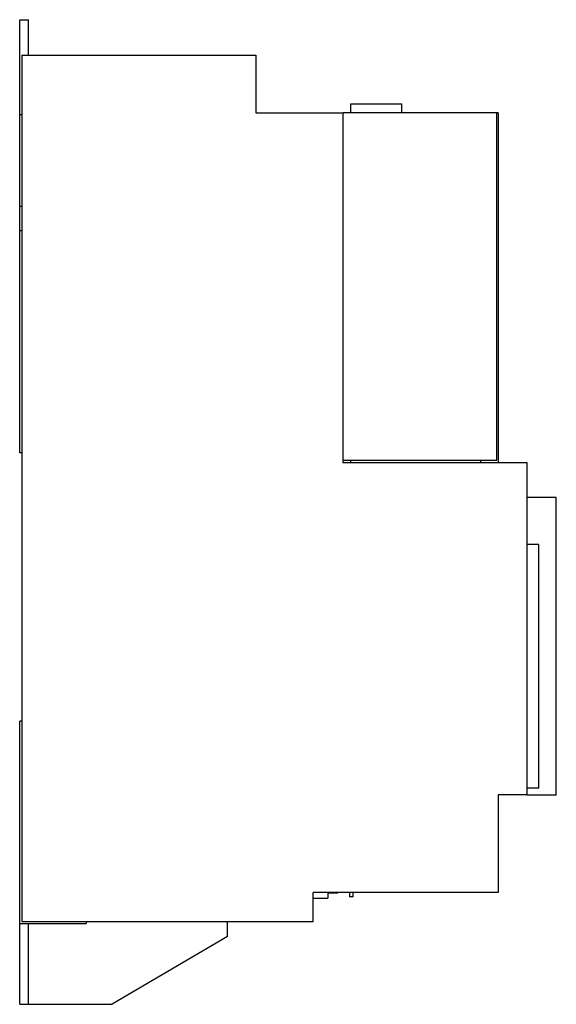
# Model space of a CAD drawing. Header units: millimetres. Extents: x 55 to 240, y 33 to 374.
import ezdxf

# ---------------------------------------------------------------- set-up
doc = ezdxf.new("R2010")
doc.units = ezdxf.units.MM
doc.header["$LTSCALE"] = 26.472882
doc.layers.add('00_COMPONENTS_1', color=7, linetype='CONTINUOUS')

msp = doc.modelspace()

# ---------------------------------------------------------------- linework, layer by layer
at = {"layer": '00_COMPONENTS_1', "color": 7, "linetype": 'Continuous'}
for p, q in [((54.65, 224.06), (54.65, 374.06)), ((54.65, 374.06), (57.65, 374.06)), ((57.65, 361.76), (57.65, 374.06)), ((55.35, 361.76), (55.35, 61.76)), ((55.35, 361.76), (136.4, 361.76)), ((136.4, 361.76), (136.4, 341.76)), ((169.3, 341.96), (169.3, 344.96)), ((169.3, 344.96), (187, 344.96)), ((187, 341.96), (187, 344.96)), ((55.35, 341.06), (54.65, 341.06)), ((136.4, 341.76), (166.53, 341.76)), ((166.53, 341.76), (166.53, 220.56)), ((166.65, 221.56), (166.65, 341.96)), ((166.65, 341.96), (219.85, 341.96)), ((219.85, 221.56), (219.85, 341.96)), ((220.35, 341.76), (219.85, 341.76)), ((220.35, 341.76), (220.35, 220.56)), ((54.65, 309.46), (55.35, 309.46)), ((54.65, 301.06), (55.35, 301.06)), ((55.35, 224.06), (54.65, 224.06)), ((230.35, 220.56), (166.53, 220.56)), ((166.65, 221.56), (219.85, 221.56)), ((169.25, 221.56), (169.25, 220.56)), ((214.35, 220.56), (214.35, 221.56)), ((230.35, 105.46), (230.35, 220.56)), ((240.45, 208.54), (230.35, 208.54)), ((240.45, 105.46), (240.45, 208.54)), ((234.45, 192.28), (230.35, 192.28)), ((234.45, 107.96), (234.45, 192.28)), ((54.65, 33.06), (54.65, 131.06)), ((55.35, 131.06), (54.65, 131.06)), ((234.45, 107.96), (230.35, 107.96)), ((230.35, 105.56), (220.35, 105.56)), ((220.35, 105.56), (220.35, 71.76)), ((240.45, 105.46), (230.35, 105.46)), ((220.35, 71.76), (156.25, 71.76)), ((156.25, 61.76), (156.25, 71.76)), ((161.35, 71.76), (161.35, 69.86)), ((161.35, 71.66), (164.82, 71.66)), ((164.82, 71.66), (164.82, 71.76)), ((168.87, 71.76), (168.87, 70.29)), ((170.07, 70.29), (170.07, 71.76)), ((156.25, 69.86), (161.35, 69.86)), ((170.07, 70.29), (168.87, 70.29)), ((55.35, 61.76), (156.25, 61.76)), ((77.65, 61.76), (77.65, 61.06)), ((126.65, 56.56), (126.65, 61.76)), ((54.65, 61.06), (77.65, 61.06)), ((57.65, 33.06), (57.65, 61.06)), ((126.65, 56.56), (86.65, 33.06)), ((54.65, 33.06), (86.65, 33.06))]:
    msp.add_line(p, q, dxfattribs=at)

doc.saveas('drawing.dxf')
